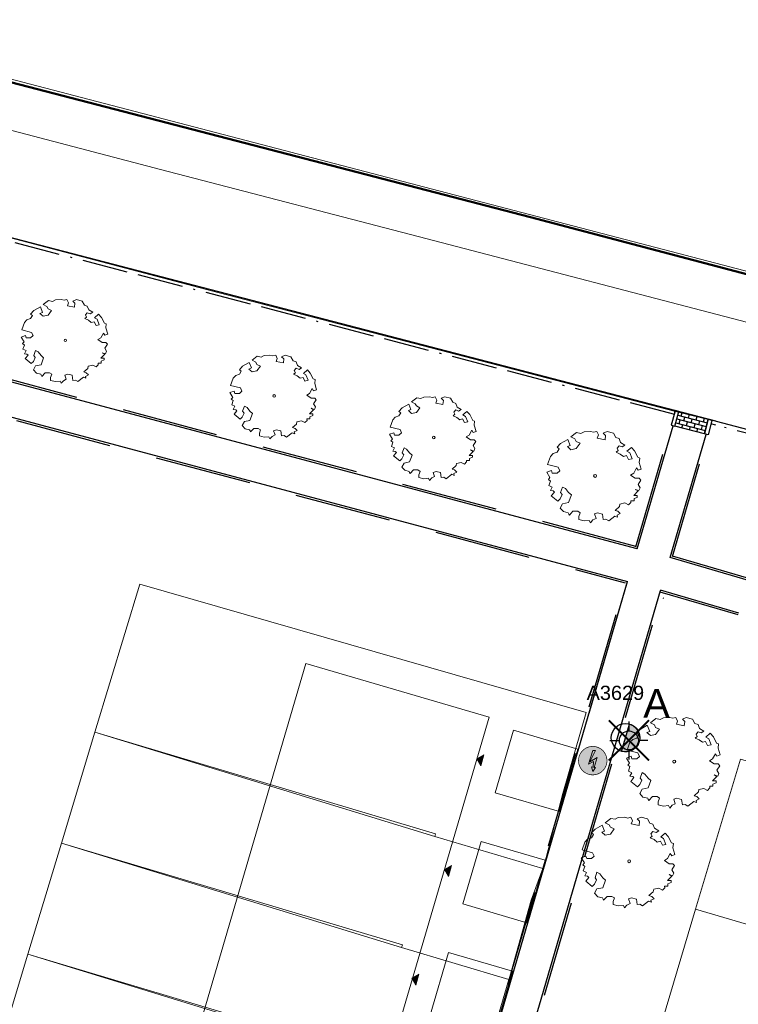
# Model space of a CAD drawing. Header units: metres. Extents: x 253535 to 254630, y 592458 to 593699.
# Tile 32 of 40: x 253811 to 253849, y 592988 to 593039. Entities that reach past the tile are written whole.
import ezdxf
from ezdxf.enums import TextEntityAlignment as Align

# ---------------------------------------------------------------- set-up
doc = ezdxf.new("R2010")
doc.units = ezdxf.units.M
doc.linetypes.add('ACAD_ISO11W100', pattern=[33, 12, -3, 12, -3, 0, -3])
doc.linetypes.add('DASHED', pattern=[19.05, 12.7, -6.35])
for name, color, linetype, lineweight in [('ALGEMEEN WERKGRENS', 10, 'FENCELINE1', 50), ('B-WE-GR-BOOM-S2', 114, 'Continuous', 9), ('B-WE-GR-BOOM_STAMDIAMETER-T', 7, 'Continuous', 25), ('B-WE-VH-OPENVERHARDING-GV', 254, 'Continuous', 18), ('N-woningen', 1, 'Continuous', 0)]:
    doc.layers.add(name, color=color, linetype=linetype, lineweight=lineweight)
for name, color, linetype in [('B-EI-OV-Mast_0_Symbool_Code', 7, 'Continuous'), ('B-EI-OV-Mast_1_Mastnummer-T', 7, 'Continuous'), ('B-EI-OV-Mast_2_Kast-en-Groep-T', 7, 'Continuous'), ('B-EI-OV-Mast_4_Overig_1-T', 7, 'Continuous'), ('B-EI-OV-Mast_5_Overig_2-T', 7, 'Continuous'), ('B-IN-LICHTMAST', 7, 'Continuous'), ('N-EI-OV-Mast-S', 7, 'Continuous'), ('N-EI-OV-Mast_0_Symbool_Code', 7, 'Continuous'), ('N-EI-OV-Mast_1_Mastnummer-T', 7, 'Continuous'), ('N-EI-OV-Mast_2_Kast-en-Groep-T', 7, 'Continuous'), ('N-EI-OV-Mast_4_Overig_1-T', 7, 'Continuous'), ('N-EI-OV-Mast_5_Overig_2-T', 7, 'Continuous'), ('N-WB-ARC-KLINKER DF', 24, 'Continuous'), ('N-WB-BAND OPSLUITBAND 10x20', 7, 'DASHED'), ('N-WB-BAND TROTTOIRBAND 18 20', 7, 'ACAD_ISO11W100'), ('N-WB-KANTVERHARDING', 2, 'Continuous'), ('N-WB-PERRONBAND 18 20', 2, 'Continuous'), ('V-EI-OV-Mast-S', 1, 'Continuous'), ('V-EI-OV-Mast_1_Mastnummer-T', 7, 'Continuous'), ('V-EI-OV-Mast_2_Kast-en-Groep-T', 7, 'Continuous'), ('V-EI-OV-Mast_4_Overig_1-T', 7, 'Continuous'), ('V-EI-OV-Mast_5_Overig_2-T', 7, 'Continuous'), ('X-EI-OV-Aansluiting-S', 1, 'Continuous'), ('X-EI-OV-Aansluiting_0_Symbool_Code', 7, 'Continuous'), ('X-EI-OV-Aansluiting_1_Mastnummer-T', 7, 'Continuous'), ('X-EI-OV-Aansluiting_2_Groep_en_Fase-T', 7, 'Continuous'), ('X-EI-OV-Aansluiting_4_Overig_1-T', 7, 'Continuous'), ('X-EI-OV-Aansluiting_5_Overig_2-T', 7, 'Continuous')]:
    doc.layers.add(name, color=color, linetype=linetype)
doc.styles.add('ARIAL', font='arial.ttf')
doc.styles.add('NLCS-ISO', font='txt')
doc.linetypes.add('FENCELINE1', pattern='A,6.35,-2.54,[133,ltypeshp.shx,S=2.54,R=0,X=-2.54,Y=0],-2.54,25.4', length=36.83)

# ---------------------------------------------------------------- blocks, each defined once
blk = doc.blocks.new('SGR-BOOM_06_ST')
at = {"linetype": 'Continuous', "flags": 128}
blk.add_lwpolyline([(2.7, 3.52), (2.53, 3.94), (2.2, 4.06), (1.94, 4.52), (1.27, 4.69), (0.86, 4.52), (1.11, 4.27), (1.06, 3.81), (0.23, 3.98), (0.35, 4.32), (0.18, 4.69), (-0.15, 4.61), (-0.49, 4.69), (-1.15, 4.65), (-1.49, 4.48), (-1.95, 4.57), (-2.54, 4.11), (-2.12, 3.9), (-1.99, 3.64), (-1.58, 3.44), (-1.99, 2.89), (-2.54, 2.77), (-2.92, 3.1), (-2.62, 3.22), (-2.87, 3.86), (-3.63, 3.43), (-4, 3.02), (-3.79, 2.85), (-4, 2.51), (-4.42, 2.35), (-4.72, 2.05), (-5.01, 1.21), (-3.88, 0.92), (-3.71, 0.54), (-4, 0.29), (-4.51, 0.29), (-4.6, 0.56), (-5.09, 0.38), (-4.76, -0.17), (-4.93, -0.38), (-4.72, -0.54), (-4.88, -1.01), (-4.53, -1.18), (-4.72, -1.55), (-4.42, -1.59), (-4.29, -1.71), (-4.62, -2.11), (-3.92, -2.68), (-3.67, -2.43), (-3.46, -1.97), (-3.63, -1.76), (-3.42, -1.17), (-3.12, -1.34), (-2.79, -1.76), (-2.5, -2.01), (-2.79, -2.81), (-3.42, -2.93), (-3.67, -3.39), (-3.33, -3.77), (-2.83, -3.9), (-2.77, -4.02), (-2.71, -4.15), (-2.33, -3.73), (-1.83, -3.73), (-1.57, -3.9), (-1.7, -4.27), (-1.7, -4.61), (-1.15, -4.74), (-0.61, -4.69), (-0.49, -4.94), (-0.23, -4.65), (0.1, -4.48), (-0.06, -4.01), (0.27, -3.9), (0.77, -4.02), (0.86, -4.61), (1.15, -4.57), (1.44, -4.74), (2.07, -4.23), (2.37, -4.36), (2.32, -4.15), (2.66, -3.98), (2.41, -3.73), (2.11, -3.64), (2.57, -3.23), (2.62, -2.98), (3.16, -2.85), (3.54, -3.06), (3.79, -2.81), (3.77, -2.63), (4.12, -2.63), (4.12, -2.39), (4.46, -2.26), (4.46, -2.05), (4.08, -2.05), (4.54, -1.59), (4.25, -1.42), (4.63, -1.55), (4.75, -1.26), (4.54, -0.92), (4.84, -0.46), (4.67, -0.25), (4.25, -0.25), (3.75, 0.08), (4.08, 0.29), (4.38, 0.84), (4.54, 0.59), (4.88, 0.71), (4.67, 1.43), (4.71, 1.89), (4.5, 1.97), (4.16, 2.64), (3.83, 3.01), (3.37, 2.6), (3.66, 2.43), (3.91, 1.8), (3.54, 1.72), (3.33, 2.14), (2.99, 2.05), (2.66, 2.31), (2.24, 2.51), (2.45, 2.68), (2.32, 2.93), (2.53, 3.18), (2.87, 3.06), (3.16, 3.23)], close=True, dxfattribs=at)
blk.add_circle((0, 0), 0.15)
at = {"layer": 'B-WE-GR-BOOM_STAMDIAMETER-T', "style": 'NLCS-ISO'}
blk.add_attdef('STAMDIAMETER', text='', height=0.3, dxfattribs=at).set_placement((0, 0), align=Align.BOTTOM_LEFT)
blk = doc.blocks.new('*U25')
at = {"layer": 'N-EI-OV-Mast-S'}
h = blk.add_hatch(color=0, dxfattribs=at)
h.dxf.hatch_style = 1
edge = h.paths.add_edge_path()
edge.add_line((-0.21, -0.72), (0.21, 0.72))
edge.add_arc((0, 0), 0.75, 613.716, 793.716, ccw=False)
blk.add_lwpolyline([(-0.21, -0.72), (0.21, 0.72, -1), (-0.21, -0.72, 0)], format="xyb", dxfattribs=at)
blk.add_circle((0, 0), 0.75, dxfattribs=at)
at = {"layer": 'N-EI-OV-Mast_0_Symbool_Code', "style": 'ARIAL'}
blk.add_attdef('CODE', text='', height=1.5, dxfattribs=at).set_placement((1.634, 1.808), align=Align.MIDDLE_CENTER)
at = {"layer": 'N-EI-OV-Mast_1_Mastnummer-T', "style": 'ARIAL'}
blk.add_attdef('MASTNR', text='', height=0.75, dxfattribs=at).set_placement((-2.049, 2.362), align=Align.MIDDLE_LEFT)
at = {"layer": 'N-EI-OV-Mast_2_Kast-en-Groep-T', "style": 'ARIAL'}
for tag, p in [('KASTNR', (-2.049, 1.237)), ('GROEP', (-2.049, 0.112))]:
    blk.add_attdef(tag, text='', height=0.75, dxfattribs=at).set_placement(p, align=Align.MIDDLE_LEFT)
at = {"layer": 'N-EI-OV-Mast_4_Overig_1-T', "style": 'ARIAL'}
blk.add_attdef('OVERIG1', text='', height=0.75, dxfattribs=at).set_placement((-2.049, -1.013), align=Align.MIDDLE_LEFT)
at = {"layer": 'N-EI-OV-Mast_5_Overig_2-T', "style": 'ARIAL'}
blk.add_attdef('OVERIG2', text='', height=0.75, dxfattribs=at).set_placement((-2.049, -2.138), align=Align.MIDDLE_LEFT)
blk = doc.blocks.new('*U7')
at = {"layer": 'X-EI-OV-Aansluiting-S'}
h = blk.add_hatch(color=0, dxfattribs=at)
h.set_gradient(color1=(0, 255, 0), tint=1, name='SPHERICAL')
edge = h.paths.add_edge_path()
edge.add_arc((0, 0), 0.75, 0, 360)
h = blk.add_hatch(color=7, dxfattribs=at)
h.dxf.hatch_style = 1
h.paths.add_polyline_path([(0.067, -0.354), (0.229, 0.164), (-0.156, -0.067), (0.15, 0.534), (0, 0.534), (-0.219, -0.183), (0.048, -0.047), (0.015, -0.345), (-0.07, -0.331), (0.002, -0.571), (0.152, -0.367)])
at = {"layer": 'X-EI-OV-Aansluiting-S', "color": 7, "const_width": 0.0375}
blk.add_lwpolyline([(0, 0.75, -1), (0, -0.75, -1), (0, 0.75, -1.11402)], format="xyb", dxfattribs=at)
at = {"layer": 'X-EI-OV-Aansluiting-S', "color": 7, "lineweight": 0, "flags": 128}
blk.add_lwpolyline([(0.067, -0.354), (0.229, 0.164), (-0.156, -0.067), (0.15, 0.534), (0, 0.534), (-0.219, -0.183), (0.048, -0.047), (0.015, -0.345), (-0.07, -0.331), (0.002, -0.571), (0.152, -0.367)], close=True, dxfattribs=at)
at = {"layer": 'X-EI-OV-Aansluiting_0_Symbool_Code', "style": 'ARIAL'}
blk.add_attdef('CODE', text='', height=1.5, dxfattribs=at).set_placement((-10, 0), align=Align.MIDDLE_CENTER)
at = {"layer": 'X-EI-OV-Aansluiting_1_Mastnummer-T', "style": 'ARIAL'}
blk.add_attdef('MASTNR', text='', height=0.75, dxfattribs=at).set_placement((6.75, 2.25), align=Align.MIDDLE_LEFT)
at = {"layer": 'X-EI-OV-Aansluiting_2_Groep_en_Fase-T', "style": 'ARIAL'}
for tag, p in [('KASTNR', (6.75, 1.125)), ('GROEP', (6.75, 0))]:
    blk.add_attdef(tag, text='', height=0.75, dxfattribs=at).set_placement(p, align=Align.MIDDLE_LEFT)
at = {"layer": 'X-EI-OV-Aansluiting_4_Overig_1-T', "style": 'ARIAL'}
blk.add_attdef('OVERIG1', text='', height=0.75, dxfattribs=at).set_placement((6.75, -1.125), align=Align.MIDDLE_LEFT)
at = {"layer": 'X-EI-OV-Aansluiting_5_Overig_2-T', "style": 'ARIAL'}
blk.add_attdef('OVERIG2', text='', height=0.75, dxfattribs=at).set_placement((6.75, -2.25), align=Align.MIDDLE_LEFT)
blk = doc.blocks.new('*U55')
at = {"color": 0}
for points in [[(-1.77, 1.77), (-0.88, 0.88)], [(0, 2.5), (0, 1.25)], [(0.88, 0.88), (1.77, 1.77)], [(-2.5, 0), (-1.25, 0)], [(2.5, 0), (1.25, 0)], [(-1.77, -1.77), (-0.88, -0.88)], [(0, -1.25), (0, -2.5)], [(0.88, -0.88), (1.77, -1.77)]]:
    blk.add_lwpolyline(points, dxfattribs=at)
blk.add_circle((0, 0), 1.25, dxfattribs=at)
at = {"layer": 'B-EI-OV-Mast_0_Symbool_Code', "style": 'ARIAL'}
blk.add_attdef('CODE', text='', height=1.5, dxfattribs=at).set_placement((-10, 0), align=Align.MIDDLE_CENTER)
at = {"layer": 'B-EI-OV-Mast_1_Mastnummer-T', "style": 'ARIAL'}
blk.add_attdef('MASTNR', text='', height=0.75, dxfattribs=at).set_placement((6.75, 2.25), align=Align.MIDDLE_LEFT)
at = {"layer": 'B-EI-OV-Mast_2_Kast-en-Groep-T', "style": 'ARIAL'}
for tag, p in [('KASTNR', (6.75, 1.12)), ('GROEP', (6.75, 0))]:
    blk.add_attdef(tag, text='', height=0.75, dxfattribs=at).set_placement(p, align=Align.MIDDLE_LEFT)
at = {"layer": 'B-EI-OV-Mast_4_Overig_1-T', "style": 'ARIAL'}
blk.add_attdef('OVERIG1', text='', height=0.75, dxfattribs=at).set_placement((6.75, -1.12), align=Align.MIDDLE_LEFT)
at = {"layer": 'B-EI-OV-Mast_5_Overig_2-T', "style": 'ARIAL'}
blk.add_attdef('OVERIG2', text='', height=0.75, dxfattribs=at).set_placement((6.75, -2.25), align=Align.MIDDLE_LEFT)
blk = doc.blocks.new('*U54')
at = {"layer": 'V-EI-OV-Mast-S', "color": 0, "const_width": 0.1}
for points in [[(1.061, 1.061), (-1.061, -1.061)], [(1.061, -1.061), (-1.061, 1.061)]]:
    blk.add_lwpolyline(points, dxfattribs=at)
at = {"layer": 'N-EI-OV-Mast_0_Symbool_Code', "style": 'ARIAL'}
blk.add_attdef('CODE', text='', height=1.5, dxfattribs=at).set_placement((-10, 0), align=Align.MIDDLE_CENTER)
at = {"layer": 'V-EI-OV-Mast_1_Mastnummer-T', "style": 'ARIAL'}
blk.add_attdef('MASTNR', text='', height=0.75, dxfattribs=at).set_placement((6.75, 2.25), align=Align.MIDDLE_LEFT)
at = {"layer": 'V-EI-OV-Mast_2_Kast-en-Groep-T', "style": 'ARIAL'}
for tag, p in [('KASTNR', (6.75, 1.125)), ('GROEP', (6.75, 0))]:
    blk.add_attdef(tag, text='', height=0.75, dxfattribs=at).set_placement(p, align=Align.MIDDLE_LEFT)
at = {"layer": 'V-EI-OV-Mast_4_Overig_1-T', "style": 'ARIAL'}
blk.add_attdef('OVERIG1', text='', height=0.75, dxfattribs=at).set_placement((6.75, -1.125), align=Align.MIDDLE_LEFT)
at = {"layer": 'V-EI-OV-Mast_5_Overig_2-T', "style": 'ARIAL'}
blk.add_attdef('OVERIG2', text='', height=0.75, dxfattribs=at).set_placement((6.75, -2.25), align=Align.MIDDLE_LEFT)

msp = doc.modelspace()

# ---------------------------------------------------------------- hatches: boundary and pattern name
at = {"layer": 'N-WB-ARC-KLINKER DF'}
h = msp.add_hatch(dxfattribs=at)
h.set_pattern_fill('AR-B816', color=252, scale=0.001, angle=-14.58)
h.set_pattern_definition([(345.42, (253847.76405, 593018.44094), (0.051152, 0.196656), []), (75.42, (253847.76405, 593018.44094), (-0.145505, 0.247808), [0.2032, -0.2032])])
h.paths.add_polyline_path([(253847.563, 593017.667), (253846.014, 593018.069), (253846.216, 593018.844), (253847.764, 593018.441)])
at = {"layer": 'N-woningen'}
h = msp.add_hatch(color=252, dxfattribs=at)
h.dxf.hatch_style = 1
h.paths.add_polyline_path([(253835.784, 593000.176), (253835.573, 593000.544), (253835.941, 593000.755)])
h = msp.add_hatch(color=252, dxfattribs=at)
h.dxf.hatch_style = 1
h.paths.add_polyline_path([(253834.077, 592994.352), (253833.866, 592994.72), (253834.234, 592994.931)])
h = msp.add_hatch(color=252, dxfattribs=at)
h.dxf.hatch_style = 1
h.paths.add_polyline_path([(253832.36, 592988.616), (253832.149, 592988.984), (253832.517, 592989.195)])

# ---------------------------------------------------------------- linework, layer by layer
at = {"layer": 'ALGEMEEN WERKGRENS', "color": 252, "ltscale": 0.3}
msp.add_lwpolyline([(253685.732, 593068.089), (253769.686, 593047.088), (253787.727, 593042.262), (253838.409, 593029.075), (253862.83, 593022.638), (253897.424, 593012.683), (253927.283, 593003.747), (253983.948, 592985.984)], dxfattribs=at)
at = {"layer": 'B-WE-VH-OPENVERHARDING-GV', "color": 252}
for points in [[(253963.094, 592989.949), (253939.549, 592997.493), (253920.062, 593003.552), (253900.797, 593009.088), (253885.833, 593013.368), (253863.376, 593019.812), (253862.2, 593020.127), (253861.796, 593020.24), (253850.312, 593023.398), (253850.023, 593023.469), (253849.786, 593023.548), (253833.358, 593027.828), (253818.909, 593031.598), (253802.3, 593035.952), (253802.073, 593036.006), (253789.221, 593039.326), (253789.002, 593039.39), (253788.781, 593039.455), (253772.393, 593043.722)], [(253802.3, 593035.952), (253818.909, 593031.598), (253833.358, 593027.828), (253849.786, 593023.548), (253850.023, 593023.469), (253850.312, 593023.398), (253850.607, 593023.361), (253850.904, 593023.36), (253851.2, 593023.393), (253851.489, 593023.46), (253851.768, 593023.561), (253852.034, 593023.694), (253852.282, 593023.858), (253852.51, 593024.049), (253852.713, 593024.266), (253852.89, 593024.505), (253853.037, 593024.763), (253853.153, 593025.037), (253853.238, 593025.33), (253851.257, 593025.847), (253802.217, 593038.645)], [(253805.118, 593029.542), (253821.597, 593025.204), (253837.609, 593021.038), (253846.045, 593018.853), (253848.209, 593018.326), (253854.57, 593016.636)]]:
    msp.add_lwpolyline(points, dxfattribs=at)
at = {"layer": 'N-WB-ARC-KLINKER DF', "color": 252}
msp.add_lwpolyline([(253847.563, 593017.667), (253846.014, 593018.069), (253846.216, 593018.844), (253847.764, 593018.441)], close=True, dxfattribs=at)
at = {"layer": 'N-WB-BAND OPSLUITBAND 10x20', "color": 252, "ltscale": 0.4}
for points in [[(253843.955, 593011.737), (253780.778, 593028.574)], [(253811.318, 593018.369), (253843.394, 593009.817)], [(253843.95, 593011.719), (253845.82, 593018.119)], [(253845.884, 593011.208), (253847.756, 593017.614)], [(253849.911, 593010.049), (253845.888, 593011.222)], [(253826.531, 592952.081), (253843.394, 593009.817)], [(253828.449, 592951.521), (253845.328, 593009.301)], [(253849.35, 593008.128), (253845.229, 593009.328)]]:
    msp.add_lwpolyline(points, dxfattribs=at)
at = {"layer": 'N-WB-BAND TROTTOIRBAND 18 20', "color": 252, "ltscale": 0.2}
for p, q in [((253848.16, 593018.132), (253847.907, 593018.194)), ((253854.517, 593016.443), (253848.16, 593018.132))]:
    msp.add_line(p, q, dxfattribs=at)
for points in [[(253845.999, 593018.691), (253793.545, 593032.335)], [(253847.933, 593018.187), (253847.929, 593018.188)]]:
    msp.add_lwpolyline(points, dxfattribs=at)
at = {"layer": 'N-WB-KANTVERHARDING', "color": 252}
for p, q in [((253848.209, 593018.326), (253847.98, 593018.382)), ((253854.57, 593016.636), (253848.209, 593018.326))]:
    msp.add_line(p, q, dxfattribs=at)
for points in [[(253848.16, 593018.338), (253793.62, 593032.523)], [(253844.024, 593011.615), (253780.752, 593028.475)], [(253803.557, 593020.542), (253843.519, 593009.887)], [(253844.024, 593011.615), (253845.917, 593018.094)], [(253845.764, 593011.151), (253847.659, 593017.639)], [(253849.881, 593009.944), (253845.764, 593011.151)], [(253826.513, 592951.669), (253843.519, 593009.887)], [(253828.327, 592951.452), (253845.259, 593009.423)], [(253841.491, 593002.944), (253843.519, 593009.887)], [(253849.376, 593008.217), (253845.257, 593009.424)], [(253845.37, 593009.028), (253845.406, 593009.017)]]:
    msp.add_lwpolyline(points, dxfattribs=at)
at = {"layer": 'N-WB-PERRONBAND 18 20', "color": 252}
msp.add_line((253847.563, 593017.667), (253847.764, 593018.441), dxfattribs=at)
at = {"layer": 'N-WB-PERRONBAND 18 20', "color": 252, "flags": 128}
for points in [[(253845.999, 593018.807), (253845.821, 593018.12), (253846.014, 593018.069), (253846.215, 593018.844), (253846.021, 593018.894), (253846.006, 593018.836), (253845.997, 593018.838), (253845.989, 593018.809)], [(253847.935, 593018.303), (253847.756, 593017.616), (253847.563, 593017.667), (253847.764, 593018.441), (253847.958, 593018.391), (253847.943, 593018.333), (253847.952, 593018.33), (253847.945, 593018.301)]]:
    msp.add_lwpolyline(points, close=True, dxfattribs=at)
at = {"layer": 'N-woningen', "color": 252}
for points in [[(253841.335, 593002.989), (253817.811, 593009.745), (253815.452, 593001.944), (253833.397, 592996.602), (253833.354, 592996.458), (253839.05, 592994.763), (253839.121, 592994.943), (253840.108, 592998.72), (253841.335, 593002.989)], [(253826.564, 593005.577), (253814.32, 592963.784), (253823.975, 592960.955), (253836.219, 593002.749)], [(253837.513, 593002.052), (253840.891, 593001.062), (253839.925, 592997.765), (253836.546, 592998.755)], [(253835.784, 593000.176), (253835.573, 593000.544), (253835.941, 593000.755)], [(253872.827, 592993.684), (253849.457, 593000.535), (253847.095, 592992.622), (253865.059, 592987.334), (253865.017, 592987.19), (253870.596, 592985.563), (253871.772, 592989.697), (253872.827, 592993.684)], [(253835.798, 592996.198), (253839.176, 592995.208), (253838.21, 592991.911), (253834.831, 592992.901)], [(253834.077, 592994.352), (253833.866, 592994.72), (253834.234, 592994.931)], [(253834.083, 592990.344), (253837.462, 592989.354), (253836.496, 592986.057), (253833.117, 592987.047)], [(253832.36, 592988.616), (253832.149, 592988.984), (253832.517, 592989.195)]]:
    msp.add_lwpolyline(points, close=True, dxfattribs=at)
for points in [[(253833.354, 592996.458), (253815.452, 593001.944), (253813.684, 592996.098), (253831.653, 592990.746), (253831.61, 592990.602), (253837.259, 592988.923), (253837.305, 592989.08), (253838.437, 592993.105), (253839.05, 592994.763)], [(253831.61, 592990.602), (253813.684, 592996.098), (253811.915, 592990.249), (253829.909, 592984.889), (253829.866, 592984.747), (253835.533, 592983.06), (253835.608, 592983.285), (253837.259, 592988.923)], [(253847.095, 592992.622), (253845.351, 592986.781), (253863.338, 592981.486), (253863.292, 592981.333), (253868.906, 592979.702), (253868.996, 592979.964), (253870.596, 592985.563)], [(253829.866, 592984.747), (253811.915, 592990.249), (253810.146, 592984.4)]]:
    msp.add_lwpolyline(points, dxfattribs=at)

# ---------------------------------------------------------------- block references
at = {"layer": 'B-IN-LICHTMAST', "color": 252, "xscale": 0.4, "yscale": 0.4, "zscale": 0.4}
msp.add_blockref('*U55', (253843.585, 593001.516, -0.494), dxfattribs=at)
at = {"layer": 'B-WE-GR-BOOM-S2', "color": 252}
for p, xscale, yscale, zscale in [((253813.896, 593022.594, -0.461), 0.4576000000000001, 0.4576000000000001, 0.4576000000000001), ((253824.896, 593019.664, -0.474), 0.4576000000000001, 0.4576000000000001, 0.4576000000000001), ((253833.303, 593017.471, -0.553), 0.4576000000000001, 0.4576000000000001, 0.4576000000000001), ((253841.803, 593015.451, -0.551), 0.4992, 0.4992, 0.4992), ((253845.977, 593000.401, -0.461), 0.4950000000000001, 0.4950000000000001, 0.4950000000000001), ((253843.597, 592995.147, -0.462), 0.4950000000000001, 0.4950000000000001, 0.4950000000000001)]:
    msp.add_blockref('SGR-BOOM_06_ST', p, dxfattribs=dict(at, xscale=xscale, yscale=yscale, zscale=zscale))
at = {"layer": 'N-EI-OV-Mast-S', "color": 5}
ref = msp.add_blockref('*U25', (253843.408, 593001.661), dxfattribs=at)
ref.add_attrib('MASTNR', 'A3629', dxfattribs={"layer": 'N-EI-OV-Mast_1_Mastnummer-T', "color": 6, "height": 0.75, "style": 'ARIAL'}).set_placement((253841.359, 593004.023), align=Align.MIDDLE_LEFT)
ref.add_attrib('CODE', 'A', dxfattribs={"layer": 'N-EI-OV-Mast_0_Symbool_Code', "height": 1.5, "style": 'ARIAL'}).set_placement((253845.043, 593003.469), align=Align.MIDDLE_CENTER)
at = {"layer": 'V-EI-OV-Mast-S', "color": 1}
msp.add_blockref('*U54', (253843.585, 593001.516, -0.494), dxfattribs=at)
at = {"layer": 'X-EI-OV-Aansluiting-S'}
msp.add_blockref('*U7', (253841.681, 593000.451), dxfattribs=at)

doc.saveas('drawing.dxf')
